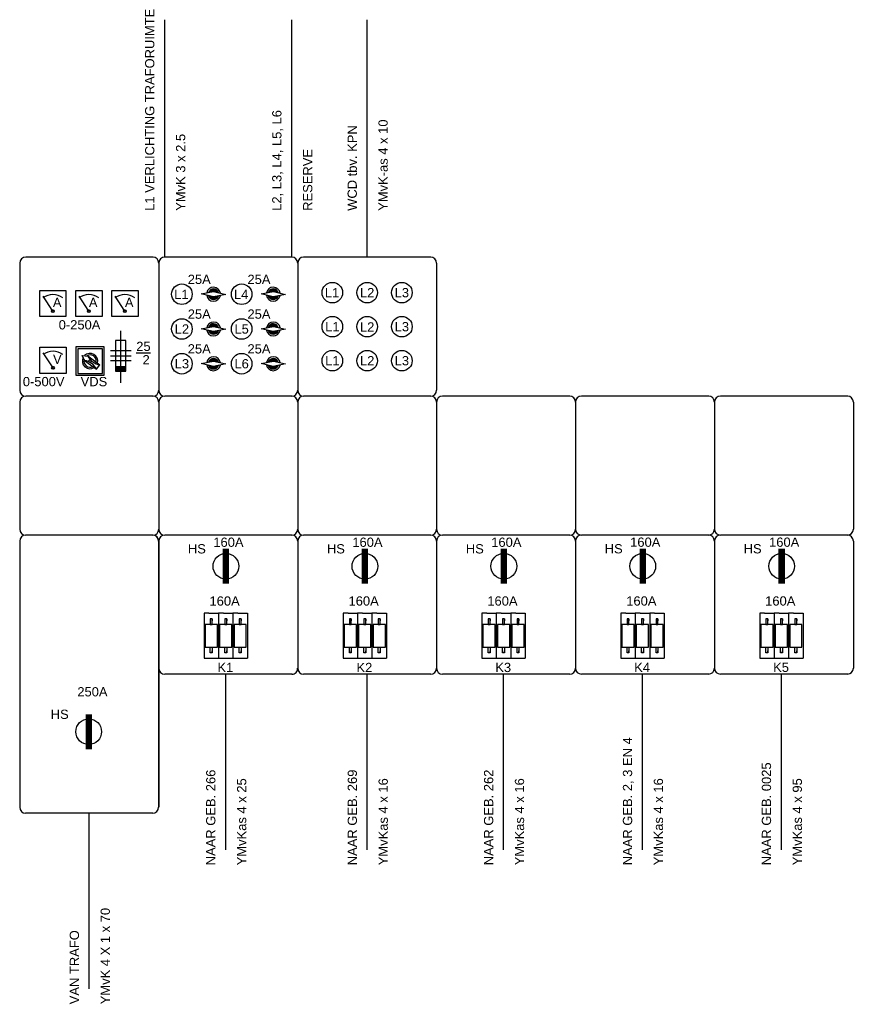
# Model space of a CAD drawing. Header units: millimetres. Extents: x 161316 to 273561, y 553218 to 595011.
# Tile 2 of 3: x 199727 to 215930, y 553218 to 572344. Entities that reach past the tile are written whole.
import ezdxf
from ezdxf.enums import TextEntityAlignment as Align

# ---------------------------------------------------------------- set-up
doc = ezdxf.new("R2010")
doc.units = ezdxf.units.MM
for name, color, linetype in [('BL$2----', 7, 'Continuous'), ('EL$1----', 3, 'Continuous'), ('EL$1----_LK-0-1', 3, 'Continuous'), ('EL6---2_LIJN025', 2, 'Continuous')]:
    doc.layers.add(name, color=color, linetype=linetype)
doc.styles.add('BURO-018', font='ARIALUNI.TTF', dxfattribs={"height": 1.8})

# ---------------------------------------------------------------- blocks, each defined once
blk = doc.blocks.new('m1s')
at = {"color": 0, "linetype": 'Continuous'}
blk.add_line((0, 54), (0, 66), dxfattribs=at)
blk = doc.blocks.new('072102A')
at = {"color": 0, "linetype": 'Continuous'}
for p, q in [((-1, 3), (-1, -3)), ((1, 3), (-1, 3)), ((1, -3), (1, 3)), ((-2, 1), (2, 1)), ((-2, 0), (2, 0)), ((2, -1), (-2, -1)), ((-1, -3), (1, -3))]:
    blk.add_line(p, q, dxfattribs=at)
blk.add_solid([(-1, -3), (-1, -2), (1, -3), (1, -2)], dxfattribs=at)
at = {"color": 0, "linetype": 'Continuous', "style": 'BURO-018'}
blk.add_attdef('E_ISP', text='', height=1.8, rotation=90, dxfattribs=at).set_placement((3, 0.9), align=Align.TOP_LEFT)
blk.add_attdef('E_ISPH', text='', height=1.8, rotation=90, dxfattribs=at).set_placement((3, 0.3), align=Align.TOP_RIGHT)

msp = doc.modelspace()

# ---------------------------------------------------------------- linework, layer by layer
at = {"layer": 'EL$1----'}
for p, q in [((202315, 567731), (199845, 567731)), ((202320, 567731), (199845, 567731)), ((205015, 567731), (202545, 567731)), ((205020, 567731), (202545, 567731)), ((207715, 567731), (205245, 567731)), ((199730, 567616), (199730, 565146)), ((202430, 567616), (202430, 565146)), ((202430, 567616), (202430, 565146)), ((202430, 567616), (202430, 565146)), ((205130, 567616), (205130, 565146)), ((205130, 567616), (205130, 565146)), ((205130, 567616), (205130, 565146)), ((207830, 567616), (207830, 565146)), ((200118, 567086), (200627, 567086)), ((200118, 566577), (200118, 567086)), ((200627, 567086), (200627, 566577)), ((200818, 567086), (201327, 567086)), ((200818, 566577), (200818, 567086)), ((201327, 567086), (201327, 566577)), ((201518, 567086), (202027, 567086)), ((201518, 566577), (201518, 567086)), ((202027, 567086), (202027, 566577)), ((200372, 566684), (200181, 566975)), ((200373, 566684), (200182, 566975)), ((201072, 566684), (200881, 566975)), ((201073, 566684), (200882, 566975)), ((201772, 566684), (201581, 566975)), ((201773, 566684), (201582, 566975)), ((203256, 567016), (203496, 567062)), ((203494, 566960), (203256, 567016)), ((203734, 567006), (203494, 566960)), ((203496, 567062), (203734, 567006)), ((204418, 567016), (204658, 567062)), ((204655, 566960), (204418, 567016)), ((204895, 567006), (204655, 566960)), ((204658, 567062), (204895, 567006)), ((200627, 566577), (200118, 566577)), ((201327, 566577), (200818, 566577)), ((202027, 566577), (201518, 566577)), ((203256, 566341), (203496, 566387)), ((203494, 566285), (203256, 566341)), ((203734, 566331), (203494, 566285)), ((203496, 566387), (203734, 566331)), ((204418, 566341), (204658, 566387)), ((204655, 566285), (204418, 566341)), ((204895, 566331), (204655, 566285)), ((204658, 566387), (204895, 566331)), ((200121, 565983), (200630, 565983)), ((200121, 565474), (200121, 565983)), ((200630, 565983), (200630, 565474)), ((200375, 565581), (200184, 565872)), ((200376, 565581), (200185, 565872)), ((203256, 565666), (203496, 565712)), ((203494, 565610), (203256, 565666)), ((203734, 565656), (203494, 565610)), ((203496, 565712), (203734, 565656)), ((204418, 565666), (204658, 565712)), ((204655, 565610), (204418, 565666)), ((204895, 565656), (204655, 565610)), ((204658, 565712), (204895, 565656)), ((200630, 565474), (200121, 565474)), ((202320, 565031), (199845, 565031)), ((202320, 565031), (199845, 565031)), ((202315, 565031), (199845, 565031)), ((202320, 565031), (199845, 565031)), ((205020, 565031), (202545, 565031)), ((205020, 565031), (202545, 565031)), ((205015, 565031), (202545, 565031)), ((205020, 565031), (202545, 565031)), ((207720, 565031), (205245, 565031)), ((207720, 565031), (205245, 565031)), ((207715, 565031), (205245, 565031)), ((207720, 565031), (205245, 565031)), ((210420, 565031), (207945, 565031)), ((210420, 565031), (207945, 565031)), ((210415, 565031), (207945, 565031)), ((213120, 565032), (210645, 565032)), ((213120, 565032), (210645, 565032)), ((213115, 565032), (210645, 565032)), ((215820, 565032), (213345, 565032)), ((215820, 565032), (213345, 565032)), ((215815, 565032), (213345, 565032)), ((215820, 565032), (213345, 565032)), ((199730, 564916), (199730, 562446)), ((202430, 564916), (202430, 562446)), ((202430, 564916), (202430, 562446)), ((202430, 564916), (202430, 562446)), ((205130, 564916), (205130, 562446)), ((205130, 564916), (205130, 562446)), ((205130, 564916), (205130, 562446)), ((207830, 564916), (207830, 562446)), ((207830, 564916), (207830, 562446)), ((207830, 564916), (207830, 562446)), ((210530, 564917), (210530, 562447)), ((210530, 564916), (210530, 562446)), ((210530, 564916), (210530, 562446)), ((213230, 564917), (213230, 562447)), ((213230, 564917), (213230, 562447)), ((213230, 564917), (213230, 562447)), ((215930, 564917), (215930, 562447)), ((215930, 564917), (215930, 562447)), ((202317, 562331), (199842, 562331)), ((202315, 562331), (199845, 562331)), ((202320, 562331), (199845, 562331)), ((202320, 562331), (199845, 562331)), ((205020, 562331), (202545, 562331)), ((205020, 562331), (202545, 562331)), ((205015, 562331), (202545, 562331)), ((205020, 562331), (202545, 562331)), ((205020, 562331), (202545, 562331)), ((205020, 562331), (202545, 562331)), ((205020, 562331), (202545, 562331)), ((207720, 562331), (205245, 562331)), ((207720, 562331), (205245, 562331)), ((207715, 562331), (205245, 562331)), ((207720, 562331), (205245, 562331)), ((207720, 562331), (205245, 562331)), ((207720, 562331), (205245, 562331)), ((210420, 562331), (207945, 562331)), ((210420, 562331), (207945, 562331)), ((210420, 562331), (207945, 562331)), ((210420, 562331), (207945, 562331)), ((210415, 562331), (207945, 562331)), ((210420, 562331), (207945, 562331)), ((210420, 562331), (207945, 562331)), ((210420, 562331), (207945, 562331)), ((213120, 562332), (210645, 562332)), ((213120, 562332), (210645, 562332)), ((213120, 562332), (210645, 562332)), ((213120, 562332), (210645, 562332)), ((213115, 562332), (210645, 562332)), ((213120, 562332), (210645, 562332)), ((213120, 562332), (210645, 562332)), ((213120, 562332), (210645, 562332)), ((215820, 562332), (213345, 562332)), ((215820, 562332), (213345, 562332)), ((215820, 562332), (213345, 562332)), ((215820, 562332), (213345, 562332)), ((215815, 562332), (213345, 562332)), ((215820, 562332), (213345, 562332)), ((215820, 562332), (213345, 562332)), ((215820, 562332), (213345, 562332)), ((199727, 562216), (199727, 559746)), ((199727, 562216), (199727, 559746)), ((202427, 562216), (202427, 559746)), ((202430, 562216), (202430, 559746)), ((202430, 562216), (202430, 559746)), ((202430, 562216), (202430, 559746)), ((205130, 562216), (205130, 559746)), ((205130, 562216), (205130, 559746)), ((205130, 562216), (205130, 559746)), ((205130, 562216), (205130, 559746)), ((205130, 562216), (205130, 559746)), ((205130, 562216), (205130, 559746)), ((205130, 562216), (205130, 559746)), ((205130, 562216), (205130, 559746)), ((205130, 562216), (205130, 559746)), ((205130, 562216), (205130, 559746)), ((207830, 562216), (207830, 559746)), ((207830, 562216), (207830, 559746)), ((207830, 562216), (207830, 559746)), ((207830, 562216), (207830, 559746)), ((207830, 562216), (207830, 559746)), ((207830, 562216), (207830, 559746)), ((207830, 562216), (207830, 559746)), ((207830, 562216), (207830, 559746)), ((207830, 562216), (207830, 559746)), ((207830, 562216), (207830, 559746)), ((210530, 562217), (210530, 559747)), ((210530, 562216), (210530, 559746)), ((210530, 562216), (210530, 559746)), ((213230, 562217), (213230, 559747)), ((213230, 562217), (213230, 559747)), ((213230, 562217), (213230, 559747)), ((215930, 562217), (215930, 559747)), ((215930, 562217), (215930, 559747)), ((203310, 560813), (203310, 559942)), ((203406, 560813), (203310, 560813)), ((203406, 560813), (203591, 560813)), ((203591, 560813), (203591, 559942)), ((203591, 560813), (203591, 559942)), ((203687, 560813), (203591, 560813)), ((203687, 560813), (203872, 560813)), ((203872, 560813), (203872, 559942)), ((203872, 560813), (203872, 559942)), ((203968, 560813), (203872, 560813)), ((203968, 560813), (204153, 560813)), ((204153, 560813), (204153, 559942)), ((206012, 560813), (206012, 559943)), ((206109, 560813), (206012, 560813)), ((206109, 560813), (206293, 560813)), ((206293, 560813), (206293, 559943)), ((206293, 560813), (206293, 559943)), ((206390, 560813), (206293, 560813)), ((206390, 560813), (206574, 560813)), ((206574, 560813), (206574, 559943)), ((206574, 560813), (206574, 559943)), ((206671, 560813), (206574, 560813)), ((206671, 560813), (206856, 560813)), ((206856, 560813), (206856, 559943)), ((208710, 560813), (208710, 559943)), ((208806, 560813), (208710, 560813)), ((208806, 560813), (208991, 560813)), ((208991, 560813), (208991, 559943)), ((208991, 560813), (208991, 559943)), ((209087, 560813), (208991, 560813)), ((209087, 560813), (209272, 560813)), ((209272, 560813), (209272, 559943)), ((209272, 560813), (209272, 559943)), ((209368, 560813), (209272, 560813)), ((209368, 560813), (209553, 560813)), ((209553, 560813), (209553, 559943)), ((211410, 560814), (211410, 559943)), ((211506, 560814), (211410, 560814)), ((211506, 560814), (211691, 560814)), ((211691, 560814), (211691, 559943)), ((211691, 560814), (211691, 559943)), ((211787, 560814), (211691, 560814)), ((211787, 560814), (211972, 560814)), ((211972, 560814), (211972, 559943)), ((211972, 560814), (211972, 559943)), ((212068, 560814), (211972, 560814)), ((212068, 560814), (212253, 560814)), ((212253, 560814), (212253, 559943)), ((214110, 560814), (214110, 559943)), ((214206, 560814), (214110, 560814)), ((214206, 560814), (214391, 560814)), ((214391, 560814), (214391, 559943)), ((214391, 560814), (214391, 559943)), ((214487, 560814), (214391, 560814)), ((214487, 560814), (214672, 560814)), ((214672, 560814), (214672, 559943)), ((214672, 560814), (214672, 559943)), ((214768, 560814), (214672, 560814)), ((214768, 560814), (214953, 560814)), ((214953, 560814), (214953, 559943)), ((203331, 560594), (203331, 560155)), ((203570, 560594), (203331, 560594)), ((203469, 560704), (203432, 560704)), ((203432, 560704), (203432, 560594)), ((203432, 560594), (203469, 560594)), ((203469, 560704), (203469, 560667)), ((203469, 560594), (203469, 560704)), ((203570, 560155), (203570, 560594)), ((203612, 560594), (203612, 560155)), ((203851, 560594), (203612, 560594)), ((203713, 560704), (203713, 560594)), ((203750, 560704), (203713, 560704)), ((203713, 560594), (203750, 560594)), ((203750, 560594), (203750, 560704)), ((203750, 560704), (203750, 560667)), ((203851, 560155), (203851, 560594)), ((204132, 560594), (203893, 560594)), ((203893, 560594), (203893, 560155)), ((204031, 560704), (203994, 560704)), ((203994, 560704), (203994, 560594)), ((203994, 560594), (204031, 560594)), ((204031, 560594), (204031, 560704)), ((204031, 560704), (204031, 560667)), ((204132, 560155), (204132, 560594)), ((206034, 560595), (206034, 560155)), ((206272, 560595), (206034, 560595)), ((206171, 560704), (206135, 560704)), ((206135, 560704), (206135, 560595)), ((206135, 560595), (206171, 560595)), ((206171, 560704), (206171, 560668)), ((206171, 560595), (206171, 560704)), ((206272, 560155), (206272, 560595)), ((206315, 560595), (206315, 560155)), ((206554, 560595), (206315, 560595)), ((206416, 560704), (206416, 560595)), ((206453, 560704), (206416, 560704)), ((206416, 560595), (206453, 560595)), ((206453, 560595), (206453, 560704)), ((206453, 560704), (206453, 560668)), ((206554, 560155), (206554, 560595)), ((206835, 560595), (206596, 560595)), ((206596, 560595), (206596, 560155)), ((206734, 560704), (206697, 560704)), ((206697, 560704), (206697, 560595)), ((206697, 560595), (206734, 560595)), ((206734, 560595), (206734, 560704)), ((206734, 560704), (206734, 560668)), ((206835, 560155), (206835, 560595)), ((208731, 560595), (208731, 560155)), ((208970, 560595), (208731, 560595)), ((208869, 560704), (208832, 560704)), ((208832, 560704), (208832, 560595)), ((208832, 560595), (208869, 560595)), ((208869, 560704), (208869, 560668)), ((208869, 560595), (208869, 560704)), ((208970, 560155), (208970, 560595)), ((209012, 560595), (209012, 560155)), ((209251, 560595), (209012, 560595)), ((209113, 560704), (209113, 560595)), ((209150, 560704), (209113, 560704)), ((209113, 560595), (209150, 560595)), ((209150, 560595), (209150, 560704)), ((209150, 560704), (209150, 560668)), ((209251, 560155), (209251, 560595)), ((209532, 560595), (209294, 560595)), ((209294, 560595), (209294, 560155)), ((209431, 560704), (209395, 560704)), ((209395, 560704), (209395, 560595)), ((209395, 560595), (209431, 560595)), ((209431, 560595), (209431, 560704)), ((209431, 560704), (209431, 560668)), ((209532, 560155), (209532, 560595)), ((211431, 560595), (211431, 560156)), ((211670, 560595), (211431, 560595)), ((211569, 560705), (211532, 560705)), ((211532, 560705), (211532, 560595)), ((211532, 560595), (211569, 560595)), ((211569, 560705), (211569, 560668)), ((211569, 560595), (211569, 560705)), ((211670, 560156), (211670, 560595)), ((211712, 560595), (211712, 560156)), ((211951, 560595), (211712, 560595)), ((211813, 560705), (211813, 560595)), ((211850, 560705), (211813, 560705)), ((211813, 560595), (211850, 560595)), ((211850, 560595), (211850, 560705)), ((211850, 560705), (211850, 560668)), ((211951, 560156), (211951, 560595)), ((212232, 560595), (211994, 560595)), ((211994, 560595), (211994, 560156)), ((212131, 560705), (212095, 560705)), ((212095, 560705), (212095, 560595)), ((212095, 560595), (212131, 560595)), ((212131, 560595), (212131, 560705)), ((212131, 560705), (212131, 560668)), ((212232, 560156), (212232, 560595)), ((214131, 560595), (214131, 560156)), ((214370, 560595), (214131, 560595)), ((214269, 560705), (214232, 560705)), ((214232, 560705), (214232, 560595)), ((214232, 560595), (214269, 560595)), ((214269, 560705), (214269, 560668)), ((214269, 560595), (214269, 560705)), ((214370, 560156), (214370, 560595)), ((214412, 560595), (214412, 560156)), ((214651, 560595), (214412, 560595)), ((214513, 560705), (214513, 560595)), ((214550, 560705), (214513, 560705)), ((214513, 560595), (214550, 560595)), ((214550, 560595), (214550, 560705)), ((214550, 560705), (214550, 560668)), ((214651, 560156), (214651, 560595)), ((214932, 560595), (214694, 560595)), ((214694, 560595), (214694, 560156)), ((214831, 560705), (214795, 560705)), ((214795, 560705), (214795, 560595)), ((214795, 560595), (214831, 560595)), ((214831, 560595), (214831, 560705)), ((214831, 560705), (214831, 560668)), ((214932, 560156), (214932, 560595)), ((203331, 560155), (203570, 560155)), ((203432, 560155), (203469, 560155)), ((203432, 560046), (203432, 560155)), ((203469, 560046), (203432, 560046)), ((203469, 560155), (203469, 560046)), ((203469, 560046), (203469, 560082)), ((203612, 560155), (203851, 560155)), ((203713, 560046), (203713, 560155)), ((203713, 560155), (203750, 560155)), ((203750, 560046), (203713, 560046)), ((203750, 560155), (203750, 560046)), ((203750, 560046), (203750, 560082)), ((203893, 560155), (204132, 560155)), ((203994, 560155), (204031, 560155)), ((203994, 560046), (203994, 560155)), ((204031, 560046), (203994, 560046)), ((204031, 560155), (204031, 560046)), ((204031, 560046), (204031, 560082)), ((206034, 560155), (206272, 560155)), ((206135, 560155), (206171, 560155)), ((206135, 560046), (206135, 560155)), ((206171, 560046), (206135, 560046)), ((206171, 560155), (206171, 560046)), ((206171, 560046), (206171, 560083)), ((206315, 560155), (206554, 560155)), ((206416, 560046), (206416, 560155)), ((206416, 560155), (206453, 560155)), ((206453, 560046), (206416, 560046)), ((206453, 560155), (206453, 560046)), ((206453, 560046), (206453, 560083)), ((206596, 560155), (206835, 560155)), ((206697, 560155), (206734, 560155)), ((206697, 560046), (206697, 560155)), ((206734, 560046), (206697, 560046)), ((206734, 560155), (206734, 560046)), ((206734, 560046), (206734, 560083)), ((208731, 560155), (208970, 560155)), ((208832, 560155), (208869, 560155)), ((208832, 560046), (208832, 560155)), ((208869, 560046), (208832, 560046)), ((208869, 560155), (208869, 560046)), ((208869, 560046), (208869, 560083)), ((209012, 560155), (209251, 560155)), ((209113, 560046), (209113, 560155)), ((209113, 560155), (209150, 560155)), ((209150, 560046), (209113, 560046)), ((209150, 560155), (209150, 560046)), ((209150, 560046), (209150, 560083)), ((209294, 560155), (209532, 560155)), ((209395, 560155), (209431, 560155)), ((209395, 560046), (209395, 560155)), ((209431, 560046), (209395, 560046)), ((209431, 560155), (209431, 560046)), ((209431, 560046), (209431, 560083)), ((211431, 560156), (211670, 560156)), ((211532, 560156), (211569, 560156)), ((211532, 560047), (211532, 560156)), ((211569, 560047), (211532, 560047)), ((211569, 560156), (211569, 560047)), ((211569, 560047), (211569, 560083)), ((211712, 560156), (211951, 560156)), ((211813, 560047), (211813, 560156)), ((211813, 560156), (211850, 560156)), ((211850, 560047), (211813, 560047)), ((211850, 560156), (211850, 560047)), ((211850, 560047), (211850, 560083)), ((211994, 560156), (212232, 560156)), ((212095, 560156), (212131, 560156)), ((212095, 560047), (212095, 560156)), ((212131, 560047), (212095, 560047)), ((212131, 560156), (212131, 560047)), ((212131, 560047), (212131, 560083)), ((214131, 560156), (214370, 560156)), ((214232, 560156), (214269, 560156)), ((214232, 560047), (214232, 560156)), ((214269, 560047), (214232, 560047)), ((214269, 560156), (214269, 560047)), ((214269, 560047), (214269, 560083)), ((214412, 560156), (214651, 560156)), ((214513, 560047), (214513, 560156)), ((214513, 560156), (214550, 560156)), ((214550, 560047), (214513, 560047)), ((214550, 560156), (214550, 560047)), ((214550, 560047), (214550, 560083)), ((214694, 560156), (214932, 560156)), ((214795, 560156), (214831, 560156)), ((214795, 560047), (214795, 560156)), ((214831, 560047), (214795, 560047)), ((214831, 560156), (214831, 560047)), ((214831, 560047), (214831, 560083)), ((203310, 559942), (203591, 559942)), ((203591, 559942), (203872, 559942)), ((203872, 559942), (204153, 559942)), ((206012, 559943), (206293, 559943)), ((206293, 559943), (206574, 559943)), ((206574, 559943), (206856, 559943)), ((208710, 559943), (208991, 559943)), ((208991, 559943), (209272, 559943)), ((209272, 559943), (209553, 559943)), ((211410, 559943), (211691, 559943)), ((211691, 559943), (211972, 559943)), ((211972, 559943), (212253, 559943)), ((214110, 559943), (214391, 559943)), ((214391, 559943), (214672, 559943)), ((214672, 559943), (214953, 559943)), ((199727, 559746), (199727, 557046)), ((202427, 559746), (202427, 557046)), ((202430, 559746), (202430, 557046)), ((205020, 559631), (202545, 559631)), ((205020, 559631), (202545, 559631)), ((207720, 559631), (205245, 559631)), ((207720, 559631), (205245, 559631)), ((210420, 559631), (207945, 559631)), ((210420, 559631), (207945, 559631)), ((213120, 559632), (210645, 559632)), ((213120, 559632), (210645, 559632)), ((215820, 559632), (213345, 559632)), ((215820, 559632), (213345, 559632)), ((202317, 556931), (199842, 556931)), ((202317, 556931), (199842, 556931))]:
    msp.add_line(p, q, dxfattribs=at)
at = {"layer": 'EL$1----', "linetype": 'Continuous'}
msp.add_line((201691, 565290), (201691, 566299), dxfattribs=at)
at = {"layer": 'EL$1----', "const_width": 125}
for points in [[(203735, 562067), (203735, 561387)], [(206437, 562067), (206437, 561387)], [(209137, 562067), (209137, 561387)], [(211837, 562068), (211837, 561388)], [(214537, 562068), (214537, 561388)], [(201069, 558854), (201069, 558174)]]:
    msp.add_lwpolyline(points, dxfattribs=at)
at = {"layer": 'EL$1----'}
for centre, radius in [((202880, 567011), 200), ((204041, 567011), 200), ((205804, 567042), 200), ((206481, 567042), 200), ((207155, 567042), 200), ((200372, 566684), 26.8), ((201072, 566684), 26.8), ((201772, 566684), 26.8), ((202880, 566336), 200), ((204041, 566336), 200), ((205804, 566381), 200), ((206481, 566381), 200), ((207155, 566381), 200), ((205804, 565720), 200), ((206481, 565720), 200), ((207155, 565720), 200), ((202880, 565661), 200), ((204041, 565661), 200), ((200375, 565581), 26.8), ((203735, 561727), 250), ((206437, 561727), 250), ((209137, 561727), 250), ((211837, 561728), 250), ((214537, 561728), 250), ((201069, 558514), 250)]:
    msp.add_circle(centre, radius, dxfattribs=at)
for centre, radius, start, end in [((199845, 567616), 115, 90, 180), ((202315, 567616), 115, 0, 90), ((202545, 567616), 115, 90, 180), ((205015, 567616), 115, 0, 90), ((205245, 567616), 115, 90, 180), ((207715, 567616), 115, 0, 90), ((203495, 567011), 135, 8.4653, 169.153), ((203495, 567011), 102, 15.9828, 161.6355), ((203495, 567011), 95.5, 18.3034, 159.3149), ((203495, 567011), 88.7, 21.0554, 156.5629), ((203495, 567011), 81.9, 24.3854, 153.2329), ((203495, 567011), 75, 28.526, 149.0923), ((203495, 567011), 68.2, 33.8825, 143.7358), ((203495, 567011), 61.4, 41.2855, 136.3328), ((203495, 567011), 54.6, 53.1613, 124.4571), ((204656, 567011), 135, 8.4653, 169.153), ((204656, 567011), 102, 15.9828, 161.6355), ((204656, 567011), 95.5, 18.3034, 159.3149), ((204656, 567011), 88.7, 21.0554, 156.5629), ((204656, 567011), 81.9, 24.3854, 153.2329), ((204656, 567011), 75, 28.526, 149.0923), ((204656, 567011), 68.2, 33.8825, 143.7358), ((204656, 567011), 61.4, 41.2855, 136.3328), ((204656, 567011), 54.6, 53.1613, 124.4571), ((200372, 566684), 321, 53.1301, 126.8699), ((201072, 566684), 321, 53.1301, 126.8699), ((201772, 566684), 321, 53.1301, 126.8699), ((203495, 567011), 135, 188.4653, 349.153), ((203495, 567011), 102, 195.9828, 341.6355), ((203495, 567011), 95.5, 198.3034, 339.3149), ((203495, 567011), 88.7, 201.0554, 336.5629), ((203495, 567011), 81.9, 204.3854, 333.2329), ((203495, 567011), 75, 208.526, 329.0923), ((203495, 567011), 68.2, 213.8825, 323.7358), ((203495, 567011), 61.4, 221.2855, 316.3328), ((203495, 567011), 54.6, 233.1613, 304.4571), ((204656, 567011), 135, 188.4653, 349.153), ((204656, 567011), 102, 195.9828, 341.6355), ((204656, 567011), 95.5, 198.3034, 339.3149), ((204656, 567011), 88.7, 201.0554, 336.5629), ((204656, 567011), 81.9, 204.3854, 333.2329), ((204656, 567011), 75, 208.526, 329.0923), ((204656, 567011), 68.2, 213.8825, 323.7358), ((204656, 567011), 61.4, 221.2855, 316.3328), ((204656, 567011), 54.6, 233.1613, 304.4571), ((200372, 566684), 17.5, 0, 180), ((200372, 566684), 17.5, 180, 0), ((201072, 566684), 17.5, 0, 180), ((201072, 566684), 17.5, 180, 0), ((201772, 566684), 17.5, 0, 180), ((201772, 566684), 17.5, 180, 0), ((203495, 566336), 135, 188.4653, 349.153), ((203495, 566336), 135, 8.4653, 169.153), ((203495, 566336), 102, 195.9828, 341.6355), ((203495, 566336), 102, 15.9828, 161.6355), ((203495, 566336), 95.5, 198.3034, 339.3149), ((203495, 566336), 95.5, 18.3034, 159.3149), ((203495, 566336), 88.7, 201.0554, 336.5629), ((203495, 566336), 88.7, 21.0554, 156.5629), ((203495, 566336), 81.9, 204.3854, 333.2329), ((203495, 566336), 81.9, 24.3854, 153.2329), ((203495, 566336), 75, 208.526, 329.0923), ((203495, 566336), 75, 28.526, 149.0923), ((203495, 566336), 68.2, 33.8825, 143.7358), ((203495, 566336), 61.4, 41.2855, 136.3328), ((203495, 566336), 54.6, 53.1613, 124.4571), ((204656, 566336), 135, 188.4653, 349.153), ((204656, 566336), 135, 8.4653, 169.153), ((204656, 566336), 102, 195.9828, 341.6355), ((204656, 566336), 102, 15.9828, 161.6355), ((204656, 566336), 95.5, 198.3034, 339.3149), ((204656, 566336), 95.5, 18.3034, 159.3149), ((204656, 566336), 88.7, 201.0554, 336.5629), ((204656, 566336), 88.7, 21.0554, 156.5629), ((204656, 566336), 81.9, 204.3854, 333.2329), ((204656, 566336), 81.9, 24.3854, 153.2329), ((204656, 566336), 75, 208.526, 329.0923), ((204656, 566336), 75, 28.526, 149.0923), ((204656, 566336), 68.2, 33.8825, 143.7358), ((204656, 566336), 61.4, 41.2855, 136.3328), ((204656, 566336), 54.6, 53.1613, 124.4571), ((203495, 566336), 68.2, 213.8825, 323.7358), ((203495, 566336), 61.4, 221.2855, 316.3328), ((203495, 566336), 54.6, 233.1613, 304.4571), ((204656, 566336), 68.2, 213.8825, 323.7358), ((204656, 566336), 61.4, 221.2855, 316.3328), ((204656, 566336), 54.6, 233.1613, 304.4571), ((200375, 565581), 321, 53.1301, 126.8699), ((203495, 565661), 135, 8.4653, 169.153), ((203495, 565661), 102, 15.9828, 161.6355), ((203495, 565661), 95.5, 18.3034, 159.3149), ((203495, 565661), 88.7, 21.0554, 156.5629), ((203495, 565661), 81.9, 24.3854, 153.2329), ((203495, 565661), 75, 28.526, 149.0923), ((203495, 565661), 68.2, 33.8825, 143.7358), ((204656, 565661), 135, 8.4653, 169.153), ((204656, 565661), 102, 15.9828, 161.6355), ((204656, 565661), 95.5, 18.3034, 159.3149), ((204656, 565661), 88.7, 21.0554, 156.5629), ((204656, 565661), 81.9, 24.3854, 153.2329), ((204656, 565661), 75, 28.526, 149.0923), ((204656, 565661), 68.2, 33.8825, 143.7358), ((200375, 565581), 17.5, 0, 180), ((200375, 565581), 17.5, 180, 0), ((203495, 565661), 135, 188.4653, 349.153), ((203495, 565661), 102, 195.9828, 341.6355), ((203495, 565661), 95.5, 198.3034, 339.3149), ((203495, 565661), 88.7, 201.0554, 336.5629), ((203495, 565661), 81.9, 204.3854, 333.2329), ((203495, 565661), 75, 208.526, 329.0923), ((203495, 565661), 68.2, 213.8825, 323.7358), ((203495, 565661), 61.4, 221.2855, 316.3328), ((203495, 565661), 61.4, 41.2855, 136.3328), ((203495, 565661), 54.6, 233.1613, 304.4571), ((203495, 565661), 54.6, 53.1613, 124.4571), ((204656, 565661), 135, 188.4653, 349.153), ((204656, 565661), 102, 195.9828, 341.6355), ((204656, 565661), 95.5, 198.3034, 339.3149), ((204656, 565661), 88.7, 201.0554, 336.5629), ((204656, 565661), 81.9, 204.3854, 333.2329), ((204656, 565661), 75, 208.526, 329.0923), ((204656, 565661), 68.2, 213.8825, 323.7358), ((204656, 565661), 61.4, 221.2855, 316.3328), ((204656, 565661), 61.4, 41.2855, 136.3328), ((204656, 565661), 54.6, 233.1613, 304.4571), ((204656, 565661), 54.6, 53.1613, 124.4571), ((199845, 565146), 115, 180, 270), ((199845, 564916), 115, 90, 180), ((202315, 565146), 115, 270, 0), ((202315, 564916), 115, 0, 90), ((202545, 565146), 115, 180, 270), ((202545, 564916), 115, 90, 180), ((205015, 565146), 115, 270, 0), ((205015, 564916), 115, 0, 90), ((205245, 565146), 115, 180, 270), ((205245, 564916), 115, 90, 180), ((207715, 565146), 115, 270, 0), ((207715, 564916), 115, 0, 90), ((207945, 564916), 115, 90, 180), ((210415, 564916), 115, 0, 90), ((210645, 564917), 115, 90, 180), ((213115, 564917), 115, 0, 90), ((213345, 564917), 115, 90, 180), ((215815, 564917), 115, 0, 90), ((199842, 562216), 115, 90, 180), ((199845, 562446), 115, 180, 270), ((202312, 562216), 115, 0, 90), ((202315, 562446), 115, 270, 0), ((202315, 562216), 115, 0, 90), ((202545, 562446), 115, 180, 270), ((202545, 562216), 115, 90, 180), ((202545, 562216), 115, 90, 180), ((205015, 562446), 115, 270, 0), ((205015, 562216), 115, 0, 90), ((205015, 562216), 115, 0, 90), ((205245, 562446), 115, 180, 270), ((205245, 562216), 115, 90, 180), ((207715, 562446), 115, 270, 0), ((207715, 562216), 115, 0, 90), ((207715, 562216), 115, 0, 90), ((207945, 562446), 115, 180, 270), ((207945, 562216), 115, 90, 180), ((210415, 562446), 115, 270, 0), ((210415, 562216), 115, 0, 90), ((210645, 562447), 115, 180, 270), ((210645, 562217), 115, 90, 180), ((213115, 562447), 115, 270, 0), ((213115, 562217), 115, 0, 90), ((213345, 562447), 115, 180, 270), ((213345, 562217), 115, 90, 180), ((215815, 562447), 115, 270, 0), ((215815, 562217), 115, 0, 90), ((202545, 559746), 115, 180, 270), ((205023, 559738), 107, 268.2278, 4.5667), ((205245, 559746), 115, 180, 270), ((207715, 559746), 115, 270, 0), ((207945, 559746), 115, 180, 270), ((210415, 559746), 115, 270, 0), ((210645, 559747), 115, 180, 270), ((213115, 559747), 115, 270, 0), ((213345, 559747), 115, 180, 270), ((215815, 559747), 115, 270, 0), ((199842, 557046), 115, 180, 270), ((202312, 557046), 115, 270, 0)]:
    msp.add_arc(centre, radius, start, end, dxfattribs=at)
at = {"layer": 'EL$1----_LK-0-1'}
for p, q in [((202545, 568931), (202545, 572344)), ((205015, 568931), (205015, 572344)), ((206480, 568931), (206480, 572344)), ((203731, 556218), (203731, 559631)), ((206482, 556219), (206482, 559631)), ((209131, 556219), (209131, 559631)), ((211831, 556219), (211831, 559632)), ((214531, 556219), (214531, 559632)), ((201080, 553519), (201080, 556931))]:
    msp.add_line(p, q, dxfattribs=at)
at = {"layer": 'EL6---2_LIJN025', "color": 3}
for p, q in [((200821, 565987), (200821, 565438)), ((201370, 565987), (200821, 565987)), ((200855, 565952), (200855, 565472)), ((201335, 565952), (200855, 565952)), ((201335, 565472), (201335, 565952)), ((201370, 565438), (201370, 565987)), ((200944, 565823), (201052, 565811)), ((200987, 565725), (200944, 565823)), ((200987, 565725), (201223, 565553)), ((201050, 565812), (201286, 565640)), ((201223, 565553), (201286, 565640)), ((200821, 565438), (201370, 565438)), ((200855, 565472), (201335, 565472))]:
    msp.add_line(p, q, dxfattribs=at)
msp.add_circle((201095, 565712), 22.7, dxfattribs=at)
for centre, radius, start, end in [((201095, 565712), 150, 152.7099, 302.7375), ((201095, 565712), 120, 165.9367, 296.9765), ((200937, 565410), 319, 26.57, 81.1055), ((201095, 565712), 150, 344.9379, 135.1451), ((201095, 565712), 120, 350.6989, 122.2899), ((201333, 565950), 314, 206.256, 261.4195)]:
    msp.add_arc(centre, radius, start, end, dxfattribs=at)

# ---------------------------------------------------------------- block references
at = {"layer": 'EL$1----'}
ref = msp.add_blockref('072102A', (201691, 565815), dxfattribs=dict(at, xscale=100, yscale=100, zscale=100))
ref.add_attrib('E_ISPH', '%%U25', dxfattribs={"layer": '0', "color": 1, "linetype": 'Continuous', "height": 180, "style": 'BURO-018'}).set_placement((202272, 566088), align=Align.TOP_RIGHT)
ref.add_attrib('E_ISP', '2', dxfattribs={"layer": '0', "color": 1, "linetype": 'Continuous', "height": 180, "style": 'BURO-018'}).set_placement((202115, 565829), align=Align.TOP_LEFT)
at = {"layer": 'EL$1----_LK-0-1', "xscale": 100, "yscale": 100, "zscale": 100}
for p in [(202545, 562331), (205015, 562331), (206480, 562331)]:
    msp.add_blockref('m1s', p, dxfattribs=at)

# ---------------------------------------------------------------- texts
at = {"layer": 'BL$2----', "color": 1, "style": 'BURO-018'}
for s, p in [('25A', (203217, 567300)), ('25A', (204378, 567300)), ('25A', (203217, 566625)), ('25A', (204378, 566625)), ('25A', (203217, 565950)), ('25A', (204378, 565950)), ('160A', (203784, 562194)), ('160A', (206486, 562194)), ('160A', (209186, 562194)), ('160A', (211886, 562195)), ('160A', (214586, 562195)), ('HS', (203171, 562066)), ('HS', (205873, 562066)), ('HS', (208573, 562066)), ('HS', (211273, 562067)), ('HS', (213973, 562067)), ('160A', (203710, 561052)), ('160A', (206412, 561053)), ('160A', (209110, 561053)), ('160A', (211810, 561053)), ('160A', (214510, 561053)), ('K1', (203725, 559762)), ('K2', (206427, 559762)), ('K3', (209125, 559762)), ('K4', (211825, 559763)), ('K5', (214525, 559763)), ('250A', (201141, 559289)), ('HS', (200505, 558852))]:
    msp.add_text(s, height=180, dxfattribs=at).set_placement(p, align=Align.MIDDLE)
for s, p in [('L1', (202870, 567007)), ('L4', (204031, 567007)), ('L1', (205799, 567042)), ('L2', (206481, 567042)), ('L3', (207155, 567042)), ('L2', (202880, 566336)), ('L5', (204041, 566336)), ('L1', (205804, 566381)), ('L2', (206481, 566376)), ('L3', (207155, 566381)), ('L3', (202880, 565661)), ('L6', (204041, 565661)), ('L1', (205804, 565720)), ('L2', (206481, 565720)), ('L3', (207155, 565720))]:
    msp.add_text(s, height=180, dxfattribs=at).set_placement(p, align=Align.MIDDLE_CENTER)
for s, p in [('A', (200372, 566761)), ('A', (201072, 566761)), ('A', (201772, 566761)), ('0-250A', (200485, 566327)), ('V', (200375, 565658)), ('0-500V', (199788, 565224)), ('VDS', (200912, 565224))]:
    msp.add_text(s, height=180, dxfattribs=at).set_placement(p)
at = {"layer": 'EL$1----_LK-0-1', "color": 1, "style": 'BURO-018'}
for s, p in [('L1 VERLICHTING TRAFORUIMTE', (202345, 568631)), ('L2, L3, L4, L5, L6', (204815, 568631)), ('WCD tbv. KPN', (206280, 568631)), ('YMvK-as 4 x 10', (206880, 568631)), ('YMvK 3 x 2.5', (202945, 568631)), ('RESERVE', (205415, 568631)), ('NAAR GEB. 2, 3 EN 4', (211631, 555919)), ('NAAR GEB. 0025', (214331, 555919)), ('NAAR GEB. 266', (203531, 555918)), ('NAAR GEB. 269', (206282, 555919)), ('NAAR GEB. 262', (208931, 555919)), ('YMvKas 4 x 25', (204131, 555918)), ('YMvKas 4 x 16', (206882, 555919)), ('YMvKas 4 x 16', (209531, 555919)), ('YMvKas 4 x 16', (212231, 555919)), ('YMvKas 4 x 95', (214931, 555919)), ('YMvK 4 X 1 x 70', (201480, 553219)), ('VAN TRAFO', (200880, 553219))]:
    msp.add_text(s, height=180, rotation=90, dxfattribs=at).set_placement(p)

doc.saveas('drawing.dxf')
